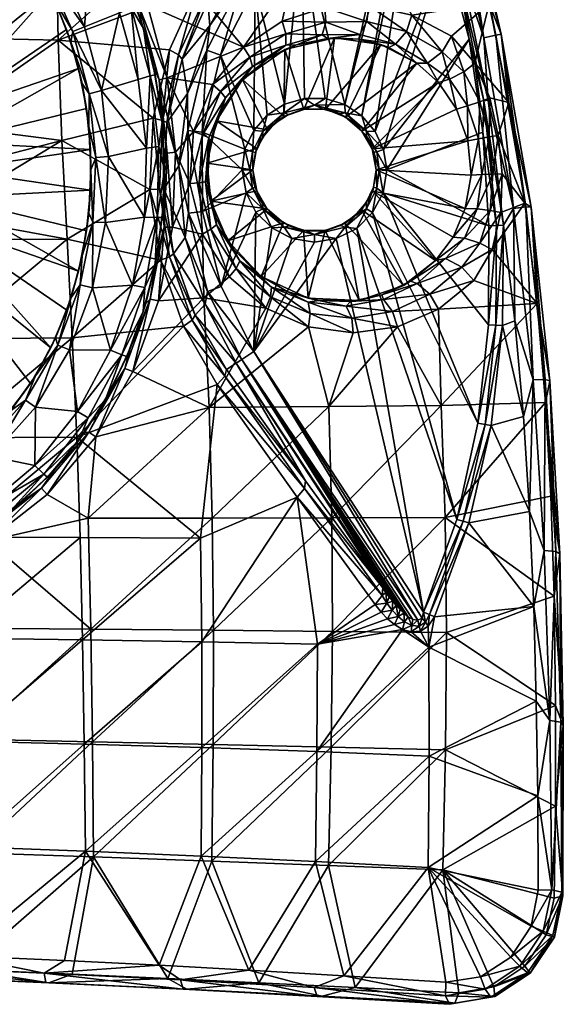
# Model space of a CAD drawing. Header units: inches. Extents: x -183 to 209, y -237 to 256.
# Tile 3 of 5: x 54 to 209, y -237 to 43. Entities that reach past the tile are written whole.
import ezdxf

# ---------------------------------------------------------------- set-up
doc = ezdxf.new("R2010")
doc.units = ezdxf.units.IN
doc.header["$MEASUREMENT"] = 0
doc.layers.add('Layer 1', color=7, linetype='Continuous')

# ---------------------------------------------------------------- blocks, each defined once
blk = doc.blocks.new('Kong 50-R')
at = {"color": 9, "true_color": 0xc0c0c0}
mesh = blk.add_polyface(dxfattribs=at)
corners = [(181.3, 74.47, 101.02), (174.53, 100.52, 102.62), (155.34, 82.53, 83.1), (160.58, 53.49, 79.42), (149.55, 111.71, 88.19), (165.44, 92.33, 108), (166.88, 88.15, 108), (151.43, 15.36, 108), (164.78, 112.08, 111.51), (169.15, 93.63, 109.47), (167.62, 97.82, 109.44), (165.6, 101.06, 108.78), (162.82, 102.8, 107.16), (170.64, 89.42, 109.5), (175.27, 85.58, 110.43), (186.07, 37.48, 108.83), (180.11, 54.93, 108.58), (178.57, 86.53, 108.83), (166.14, 134.38, 112.6), (179.79, 87.06, 105.21), (166.92, 135.01, 108.88), (167.01, 127.6, 104.88), (190.93, 38.55, 103.81), (189.48, 38.25, 107.38), (168.89, 88.83, 108.39), (167.42, 93.02, 108.38), (165.91, 97.2, 108.37), (163.96, 96.49, 108), (163.37, 98.34, 107.74), (162.48, 100.95, 106.79), (164.66, 99.69, 108.03), (161.93, 99.05, 107.05), (158.53, 98.16, 105.39), (159.97, 100.86, 105.07), (160.16, 98.85, 106.18), (159.8, 103.31, 105.05), (178.9, 54.58, 108.15), (175.1, 62.85, 108)]
mesh.append_faces([[corners[k] for k in face] for face in [(0, 1, 2), (2, 3, 0), (4, 2, 1), (5, 6, 7), (8, 9, 10), (11, 12, 8), (9, 8, 13), (11, 8, 10), (14, 15, 16), (15, 14, 17), (13, 8, 14), (18, 17, 14), (14, 16, 13), (19, 17, 20), (19, 21, 1), (0, 22, 19), (17, 19, 23), (19, 1, 0), (9, 24, 25), (26, 5, 27), (10, 9, 25), (24, 6, 25), (6, 5, 25), (13, 24, 9), (25, 26, 10), (26, 25, 5), (27, 28, 26), (29, 11, 30), (29, 30, 31), (32, 33, 34), (34, 33, 29), (29, 31, 34), (10, 26, 30), (28, 31, 30), (33, 35, 12), (12, 29, 33), (29, 12, 11), (30, 11, 10), (28, 30, 26), (24, 36, 37), (36, 24, 16), (6, 24, 37), (24, 13, 16)]], dxfattribs={"color": 9})
mesh = blk.add_polyface(dxfattribs=at)
corners = [(131.52, 54.69, 61.37), (155.34, 82.53, 83.1), (127.72, 84.67, 67.09), (123.68, 114.87, 74.73), (149.55, 111.71, 88.19), (160.58, 53.49, 79.42), (134.44, 68.07, 108), (163.96, 96.49, 108), (146.56, 18.55, 108), (165.44, 92.33, 108), (143.26, 114.88, 97.54), (139.89, 89.76, 87.45), (122.23, 90.04, 77.52), (127.7, 79.44, 77.28), (151.8, 99.69, 98.25), (154.22, 101.45, 100.47), (140.98, 83.96, 91.87), (152.65, 93.9, 102.52), (130.3, 72.37, 102.52), (129.04, 73.67, 81.86), (141.41, 86.49, 88.93), (129.34, 76.16, 78.79), (153.17, 96.44, 99.71), (157.04, 97.3, 104.66), (155.5, 96.25, 103.91), (157.52, 99.88, 103.24), (158.53, 98.16, 105.39), (159.97, 100.86, 105.07), (156.89, 102.65, 102.74), (155.26, 98.35, 101.45), (154.04, 95.1, 103.2), (159.8, 103.31, 105.05), (131.63, 70.99, 106.42), (160.16, 98.85, 106.18), (161.93, 99.05, 107.05), (163.37, 98.34, 107.74)]
mesh.append_faces([[corners[k] for k in face] for face in [(0, 1, 2), (3, 2, 4), (1, 4, 2), (1, 0, 5), (6, 7, 8), (9, 8, 7), (10, 11, 12), (12, 11, 13), (11, 10, 14), (15, 14, 10), (16, 17, 18), (19, 16, 18), (13, 20, 21), (21, 20, 16), (19, 21, 16), (16, 20, 17), (11, 20, 13), (14, 22, 11), (20, 22, 17), (22, 20, 11), (23, 24, 25), (26, 25, 27), (15, 22, 14), (15, 28, 29), (22, 30, 17), (22, 15, 29), (25, 29, 28), (29, 25, 24), (30, 29, 24), (29, 30, 22), (25, 28, 31), (23, 25, 26), (31, 27, 25), (26, 32, 23), (18, 23, 32), (32, 26, 33), (23, 18, 24), (32, 33, 34), (30, 18, 17), (30, 24, 18), (35, 32, 34), (35, 6, 32), (7, 6, 35)]], dxfattribs={"color": 9})
mesh = blk.add_polyface(dxfattribs=at)
corners = [(193.16, 19.11, 100.52), (183.49, 30.29, 93.31), (187.75, 20.43, 95.63), (160.58, 53.49, 79.42), (187.57, 47.25, 100.26), (181.3, 74.47, 101.02), (176.85, 37.92, 88.93), (165.62, 43.89, 81.14), (153.45, 46.64, 73), (151.43, 15.36, 108), (146.56, 18.55, 108), (165.44, 92.33, 108), (166.88, 88.15, 108), (155.22, 10.92, 108), (175.1, 62.85, 108), (157.6, 5.77, 108), (181.84, 37.13, 108), (189.48, 38.25, 107.38), (186.07, 37.48, 108.83), (178.57, 86.53, 108.83), (187.3, 19.77, 108.58), (180.11, 54.93, 108.58), (179.79, 87.06, 105.21), (190.93, 38.55, 103.81), (150.57, 37.09, 81.34), (156.81, 35.59, 95), (159.1, 34.74, 88.29), (167.06, 30.33, 95), (146.81, 15, 95), (178.9, 54.58, 108.15), (186.05, 19.62, 108.15), (160.93, 35.67, 83.53), (170.02, 30.27, 90.72), (164.05, 39.28, 80.92), (174.21, 33.51, 88.13), (152.86, 42.14, 73.28), (150.81, 38.43, 75.9), (176.33, 25.73, 92.33), (180.38, 27.87, 91.67), (173.21, 24.79, 95), (181.37, 18.19, 93.67), (184.9, 19.31, 93.9)]
mesh.append_faces([[corners[k] for k in face] for face in [(0, 1, 2), (3, 4, 5), (4, 1, 0), (6, 1, 4), (7, 3, 8), (7, 4, 3), (7, 6, 4), (9, 10, 11), (9, 12, 13), (13, 14, 15), (15, 14, 16), (13, 12, 14), (17, 18, 19), (18, 20, 21), (17, 22, 23), (5, 4, 23), (23, 4, 0), (24, 25, 26), (26, 25, 27), (27, 25, 28), (16, 29, 30), (29, 21, 20), (14, 29, 16), (20, 30, 29), (31, 24, 26), (26, 27, 31), (31, 32, 33), (7, 34, 6), (31, 35, 36), (33, 7, 8), (27, 32, 31), (33, 34, 7), (34, 33, 32), (35, 33, 8), (33, 35, 31), (37, 34, 32), (6, 38, 1), (32, 27, 39), (39, 37, 32), (40, 38, 37), (1, 38, 41), (41, 2, 1), (34, 38, 6), (38, 34, 37)]], dxfattribs={"color": 9})
mesh = blk.add_polyface(dxfattribs=at)
corners = [(74.1, 21.62, 1.46), (68.87, 36.36, 5), (72.04, 24.5, 5), (77.53, 22.52), (69.43, 39.32, 1.46), (64.41, 47.82, 5), (61.96, 55.93, 1.46), (64.98, 57.76), (72.74, 40.58), (58.66, 58.66, 5), (73.93, 12.35, 5), (33.54, 0, 1.46), (34.18, 7.84, 5), (32.72, 7.36, 1.46), (35, 0, 5), (35, 0, 25), (34.18, 7.84, 25), (31.58, 15.28, 25), (66.33, 8.37, 39.45), (30.97, 12.85, 32.87), (65.23, 36.78, 42.44), (31.5, 37.6, 36), (32.53, 67.4, 42.6), (64.7, 65.69, 48.45), (33.64, -0.03, 32.56), (74.48, 62.49), (74.56, 0.02, 5), (74.42, 5.83, 25), (74.41, -5.78, 25), (73.28, 17.41, 25), (71.01, 28.79, 25), (67.61, 39.88, 25), (63.07, 50.59, 25), (57.35, 60.67, 25), (50.41, 70, 25), (27.4, 21.9, 25), (42.23, 78.31, 25), (21.84, 27.42, 25)]
mesh.append_faces([[corners[k] for k in face] for face in [(0, 1, 2), (0, 3, 4), (1, 0, 4), (4, 5, 1), (4, 6, 5), (7, 6, 8), (6, 9, 5), (4, 8, 6), (8, 4, 3), (0, 2, 10), (11, 12, 13), (11, 14, 12), (12, 15, 16), (17, 12, 16), (12, 14, 15), (18, 19, 20), (19, 21, 20), (21, 22, 23), (23, 20, 21), (18, 24, 19), (7, 8, 25), (26, 27, 28), (27, 10, 29), (10, 27, 26), (30, 29, 2), (10, 2, 29), (1, 31, 30), (30, 2, 1), (31, 5, 32), (5, 31, 1), (33, 32, 9), (5, 9, 32), (33, 34, 35), (16, 29, 30), (27, 16, 15), (31, 17, 30), (32, 33, 35), (34, 36, 37), (16, 27, 29), (16, 30, 17), (17, 32, 35), (17, 31, 32), (35, 34, 37)]], dxfattribs={"color": 9})
mesh = blk.add_polyface(dxfattribs=at)
corners = [(135.15, 20.29, 108), (141.01, 20.24, 108), (138, 18.38, 107.12), (128.78, 42.19, 57.36), (131.52, 54.69, 61.37), (117.87, 34.88, 50.61), (140.91, 46.11, 64.95), (153.45, 46.64, 73), (160.58, 53.49, 79.42), (124.6, 15.54, 108), (121.17, 52.13, 108), (129.51, 18.63, 108), (134.44, 68.07, 108), (146.56, 18.55, 108), (120.74, 11.19, 108), (117.61, 25.61, 95), (129.57, 34.18, 95), (124.54, 31.41, 61.29), (132.86, 35.47, 67.56), (143.67, 37.48, 95), (150.57, 37.09, 81.34), (141.69, 37.34, 74.33), (156.81, 35.59, 95), (141.09, 17.2, 95), (135.01, 17.18, 95), (146.81, 15, 95), (129.33, 15.16, 95), (117.79, 54.36, 106.42), (131.63, 70.99, 106.42), (150.81, 38.43, 75.9), (140.21, 38.38, 68.26), (129.9, 38.6, 58.38), (129.82, 35.38, 61.03), (152.86, 42.14, 73.28), (141.23, 41.95, 65.63), (120.38, 29.39, 54.56), (119.64, 32.02, 51.9), (160.93, 35.67, 83.53)]
mesh.append_faces([[corners[k] for k in face] for face in [(0, 1, 2), (3, 4, 5), (3, 6, 4), (7, 8, 6), (8, 4, 6), (9, 10, 11), (12, 13, 1), (0, 12, 1), (12, 11, 10), (11, 12, 0), (14, 10, 9), (15, 16, 17), (18, 16, 19), (16, 18, 17), (19, 20, 21), (18, 19, 21), (22, 20, 19), (23, 22, 19), (24, 19, 16), (22, 23, 25), (19, 24, 23), (15, 26, 16), (16, 26, 24), (10, 27, 28), (29, 21, 20), (30, 31, 32), (29, 33, 34), (34, 31, 30), (7, 6, 33), (35, 32, 36), (29, 34, 30), (37, 29, 20), (18, 21, 30), (29, 30, 21), (17, 18, 32), (34, 6, 3), (6, 34, 33), (30, 32, 18), (31, 3, 5), (3, 31, 34), (32, 35, 17), (36, 31, 5), (31, 36, 32)]], dxfattribs={"color": 9})
mesh = blk.add_polyface(dxfattribs=at)
corners = [(96.18, 26.14, 40.13), (88.48, 45.82, 39.57), (93.95, 25.53, 38.28), (90.59, 46.71, 41.42), (88.79, 42.24, 36.53), (79.86, 64.87, 40.93), (83.93, 54.9, 37.43), (92.34, 29.16, 35.7), (94.54, 15.75, 34.95), (73.93, 12.35, 5), (75.98, 3.48, 1.46), (74.1, 21.62, 1.46), (74.56, 0.02, 5), (77.53, 22.52), (79.51, 3.78), (92.79, 26.99, 5), (89.48, 40.09, 5), (91.35, 26.66, 1.46), (85.96, 45.96, 1.46), (84.8, 52.91, 5), (77.48, 64.36, 1.46), (94.77, 13.58, 5), (93.81, 6.61, 1.46), (87.94, 25.67), (90.29, 6.2), (82.69, 44.61), (74.48, 62.49), (100.22, 56.03, 46.98), (81.87, 65.96, 42.77), (92.23, 14.72, 48.14), (66.33, 8.37, 39.45), (65.23, 36.78, 42.44), (91.32, -5.61, 46.8), (96.89, 34.1, 52.37), (104.78, 51.63, 58.95), (95.94, 64.06, 58.2), (64.7, 65.69, 48.45), (72.74, 40.58), (78.75, 65.12, 5), (94.02, -5.45, 48.78)]
mesh.append_faces([[corners[k] for k in face] for face in [(0, 1, 2), (0, 3, 1), (2, 1, 4), (3, 5, 1), (4, 1, 6), (1, 5, 6), (7, 2, 4), (8, 2, 7), (9, 10, 11), (10, 9, 12), (13, 11, 14), (10, 14, 11), (15, 16, 17), (16, 18, 17), (19, 18, 16), (20, 18, 19), (15, 17, 21), (21, 17, 22), (23, 24, 17), (22, 17, 24), (18, 25, 23), (17, 18, 23), (26, 25, 20), (18, 20, 25), (3, 27, 28), (29, 30, 31), (32, 30, 29), (33, 29, 31), (31, 34, 33), (31, 35, 34), (31, 36, 35), (26, 37, 25), (24, 13, 14), (13, 23, 25), (13, 25, 37), (13, 24, 23), (7, 15, 8), (4, 19, 16), (4, 16, 7), (7, 16, 15), (38, 19, 6), (6, 19, 4), (29, 39, 32)]], dxfattribs={"color": 9})
mesh = blk.add_polyface(dxfattribs=at)
corners = [(96.18, 26.14, 40.13), (93.95, 25.53, 38.28), (98.55, 5.08, 39.14), (109.09, 24.22, 45.11), (103.69, 10.87, 41.53), (117.87, 34.88, 50.61), (100.22, 56.03, 46.98), (90.59, 46.71, 41.42), (131.52, 54.69, 61.37), (120.74, 11.19, 108), (111.3, 32.6, 108), (121.17, 52.13, 108), (94.54, 15.75, 34.95), (92.79, 26.99, 5), (94.77, 13.58, 5), (107.74, 47.71, 63.83), (108.32, 40.98, 102.52), (100.41, 31.42, 57.37), (117.47, 61.85, 72.1), (117.98, 58.08, 102.52), (101.92, 21.66, 102.52), (96.07, 13.45, 53.22), (117.25, 25.23, 55.81), (111.63, 17.03, 51.48), (117.61, 25.61, 95), (110.18, 13.92, 95), (124.54, 31.41, 61.29), (99.45, 32.67, 54.26), (94.91, 14.06, 50.1), (107.12, 49.49, 60.73), (117.26, 64.04, 69.01), (96.89, 34.1, 52.37), (92.23, 14.72, 48.14), (104.78, 51.63, 58.95), (115.24, 66.8, 67.37), (117.79, 54.36, 106.42), (102.08, 11.16, 106.42), (107.49, 34, 106.42), (106.11, 10.7, 108), (111.36, 22.29, 46.63), (119.64, 32.02, 51.9), (120.38, 29.39, 54.56), (112.72, 20.46, 49.3)]
mesh.append_faces([[corners[k] for k in face] for face in [(0, 1, 2), (3, 0, 4), (5, 6, 7), (0, 5, 7), (5, 0, 3), (8, 6, 5), (9, 10, 11), (12, 13, 14), (15, 16, 17), (15, 18, 19), (15, 19, 16), (20, 21, 17), (20, 17, 16), (22, 23, 24), (25, 24, 23), (26, 22, 24), (27, 17, 21), (21, 28, 27), (17, 29, 15), (29, 17, 27), (29, 30, 15), (31, 28, 32), (31, 27, 28), (33, 27, 31), (33, 29, 27), (34, 29, 33), (30, 18, 15), (35, 16, 19), (36, 20, 37), (16, 37, 20), (16, 35, 37), (10, 38, 37), (36, 37, 38), (11, 10, 35), (37, 35, 10), (4, 39, 3), (5, 3, 40), (41, 39, 42), (22, 26, 41), (23, 22, 42), (41, 42, 22), (39, 40, 3), (40, 39, 41)]], dxfattribs={"color": 9})
mesh = blk.add_polyface(dxfattribs=at)
corners = [(156.38, 0, 107.12), (155.64, 5.15, 107.12), (158.5, 0, 108), (155.22, 10.92, 108), (157.6, 5.77, 108), (152.7, 11.03, 107.12), (155.5, 0, 105), (154.84, 5.04, 105), (155.5, 0, 95), (154.37, 5.96, 95), (190.14, 9.8, 96.47), (197.69, -9.47, 102.06), (193.16, 19.11, 100.52), (187.75, 20.43, 95.63), (181.84, 37.13, 108), (185.7, 10.74, 108), (187.3, 19.77, 108.58), (186.07, 37.48, 108.83), (194.48, -10.98, 110.72), (189.48, 38.25, 107.38), (197.94, -10.5, 109.25), (199.43, -10.58, 105.68), (190.93, 38.55, 103.81), (173.21, 24.79, 95), (151.41, 11.04, 95), (181.53, 8.29, 95), (178.32, 17.28, 95), (167.06, 30.33, 95), (182.45, -1.52, 95), (146.81, 15, 95), (186.05, 19.62, 108.15), (189.67, -15.81, 108.44), (191.59, -15.73, 109.69), (184.9, 19.31, 93.9), (181.37, 18.19, 93.67), (184.49, 8.84, 94.32), (187.59, 9.34, 94.85), (185.45, -1.3, 94.29), (188.6, -1.18, 94.8), (191.2, -1.13, 96.41), (176.33, 25.73, 92.33), (180.38, 27.87, 91.67)]
mesh.append_faces([[corners[k] for k in face] for face in [(0, 1, 2), (3, 4, 5), (1, 4, 2), (0, 6, 7), (1, 5, 4), (1, 0, 7), (7, 8, 9), (7, 6, 8), (10, 11, 12), (13, 10, 12), (2, 14, 15), (4, 14, 2), (16, 17, 18), (19, 18, 17), (20, 18, 19), (21, 20, 22), (21, 22, 12), (19, 22, 20), (9, 23, 24), (9, 25, 26), (23, 27, 24), (9, 8, 25), (23, 9, 26), (8, 28, 25), (27, 29, 24), (15, 30, 31), (16, 32, 30), (30, 15, 14), (33, 34, 35), (33, 35, 36), (37, 38, 36), (36, 35, 37), (25, 28, 35), (38, 39, 10), (37, 35, 28), (26, 25, 34), (36, 38, 10), (36, 10, 13), (35, 34, 25), (40, 23, 26), (33, 36, 13), (34, 40, 26), (33, 41, 34)]], dxfattribs={"color": 9})
mesh = blk.add_polyface(dxfattribs=at)
corners = [(121.29, 4.94, 105), (120.5, 0, 105), (120.36, 5.15, 107.12), (119.62, 0, 107.12), (118.27, 5.85, 108), (117.5, 0, 108), (120.74, 11.19, 108), (96.23, 4.76, 37.29), (98.55, 5.08, 39.14), (93.95, 25.53, 38.28), (95.42, 2.25, 34.37), (94.54, 15.75, 34.95), (93.81, 6.61, 1.46), (95.44, -0.04, 5), (94.77, 13.58, 5), (120.5, 0, 95), (121.49, 6.08, 95), (102.64, -3.9, 40.44), (103.69, 10.87, 41.53), (96.18, 26.14, 40.13), (106.11, 10.7, 108), (111.3, 32.6, 108), (99.53, 1.2, 102.52), (96.07, 13.45, 53.22), (101.92, 21.66, 102.52), (95.23, -5.35, 51.91), (107.66, -3.19, 47.88), (107.55, 1.94, 95), (108.26, 7.31, 48.72), (111.63, 17.03, 51.48), (110.18, 13.92, 95), (124.63, 11.34, 95), (117.61, 25.61, 95), (94.02, -5.45, 48.78), (92.23, 14.72, 48.14), (94.91, 14.06, 50.1), (102.08, 11.16, 106.42), (106.24, -11.8, 108), (107.05, -3.42, 44.82), (107.98, 9.14, 45.86), (105.24, -3.64, 42.14), (112.72, 20.46, 49.3), (106.25, 9.99, 43.18), (111.36, 22.29, 46.63)]
mesh.append_faces([[corners[k] for k in face] for face in [(0, 1, 2), (2, 1, 3), (2, 3, 4), (3, 5, 4), (2, 4, 6), (7, 8, 9), (10, 7, 11), (7, 9, 11), (12, 13, 14), (1, 0, 15), (16, 15, 0), (8, 17, 18), (8, 18, 19), (20, 21, 4), (21, 6, 4), (4, 5, 20), (13, 10, 14), (10, 11, 14), (22, 23, 24), (25, 23, 22), (26, 27, 28), (29, 28, 30), (28, 27, 30), (30, 16, 31), (15, 16, 27), (30, 31, 32), (27, 16, 30), (33, 34, 35), (25, 33, 35), (25, 35, 23), (24, 36, 22), (20, 37, 36), (38, 39, 40), (41, 42, 39), (18, 17, 42), (28, 29, 39), (41, 39, 29), (26, 28, 38), (42, 43, 18), (43, 42, 41), (39, 38, 28), (40, 42, 17), (42, 40, 39)]], dxfattribs={"color": 9})
mesh = blk.add_polyface(dxfattribs=at)
corners = [(146.65, 16.22, 107.12), (138, 18.38, 107.12), (146.56, 18.55, 108), (140.41, 17.27, 105), (152.7, 11.03, 107.12), (151.43, 15.36, 108), (155.22, 10.92, 108), (149.45, 13.26, 105), (141.01, 20.24, 108), (145.19, 15.9, 105), (129.35, 16.22, 107.12), (135.15, 20.29, 108), (124.6, 15.54, 108), (129.51, 18.63, 108), (130.64, 15.77, 105), (126.54, 13.06, 105), (123.3, 11.03, 107.12), (120.74, 11.19, 108), (120.36, 5.15, 107.12), (123.31, 9.3, 105), (121.29, 4.94, 105), (135.44, 17.29, 105), (152.72, 9.56, 105), (155.64, 5.15, 107.12), (154.84, 5.04, 105), (135.01, 17.18, 95), (129.33, 15.16, 95), (124.63, 11.34, 95), (121.49, 6.08, 95), (141.09, 17.2, 95), (146.81, 15, 95), (151.41, 11.04, 95), (154.37, 5.96, 95), (117.61, 25.61, 95)]
mesh.append_faces([[corners[k] for k in face] for face in [(0, 1, 2), (0, 3, 1), (4, 0, 5), (6, 4, 5), (0, 4, 7), (8, 2, 1), (3, 0, 9), (10, 11, 1), (10, 12, 13), (11, 10, 13), (14, 15, 10), (10, 16, 12), (17, 12, 16), (18, 17, 16), (19, 20, 16), (18, 16, 20), (19, 16, 15), (16, 10, 15), (1, 21, 14), (10, 1, 14), (21, 1, 3), (9, 0, 7), (0, 2, 5), (4, 22, 7), (23, 24, 22), (4, 23, 22), (21, 25, 14), (15, 14, 26), (25, 26, 14), (27, 19, 15), (15, 26, 27), (19, 28, 20), (28, 19, 27), (21, 29, 25), (3, 9, 29), (3, 29, 21), (30, 9, 7), (9, 30, 29), (22, 31, 7), (30, 7, 31), (22, 24, 32), (32, 31, 22), (33, 27, 26)]], dxfattribs={"color": 9})
mesh = blk.add_polyface(dxfattribs=at)
corners = [(154.51, -6.08, 95), (155.5, 0, 95), (154.71, -4.94, 105), (155.5, 0, 105), (197.69, -9.47, 102.06), (190.86, -12.07, 95.46), (188.43, -22.57, 93.08), (191.2, -1.13, 96.41), (190.14, 9.8, 96.47), (201.13, -37.89, 104.82), (187.43, -15.91, 108), (158.5, 0, 108), (185.7, 10.74, 108), (187.31, -43.99, 108), (157.43, -6.47, 108), (191.59, -15.73, 109.69), (187.3, 19.77, 108.58), (194.48, -10.98, 110.72), (194.8, -42.87, 112.78), (199.43, -10.58, 105.68), (193.16, 19.11, 100.52), (180.77, -10.96, 95), (182.45, -1.52, 95), (177.35, -19.07, 95), (151.37, -11.34, 95), (172.31, -25.7, 95), (163.22, -32.77, 95), (155.64, -5.15, 107.12), (154.47, -12.12, 108), (156.38, 0, 107.12), (189.67, -15.81, 108.44), (186.05, 19.62, 108.15), (189.46, -44.11, 108.4), (184.9, -20.76, 91.52), (187.81, -11.49, 93.77), (180.55, -19.4, 92.27), (188.6, -1.18, 94.8), (185.45, -1.3, 94.29), (184.12, -11.06, 93.6), (175.13, -25.16, 90.68), (179.77, -27.58, 88.04)]
mesh.append_faces([[corners[k] for k in face] for face in [(0, 1, 2), (1, 3, 2), (4, 5, 6), (7, 5, 4), (8, 7, 4), (6, 9, 4), (10, 11, 12), (10, 13, 14), (11, 10, 14), (15, 16, 17), (18, 15, 17), (19, 20, 4), (9, 19, 4), (1, 21, 22), (21, 0, 23), (24, 25, 0), (23, 0, 25), (25, 24, 26), (1, 0, 21), (27, 2, 3), (28, 27, 14), (14, 29, 11), (27, 29, 14), (29, 27, 3), (30, 10, 12), (30, 31, 15), (15, 32, 30), (33, 34, 35), (35, 23, 25), (36, 37, 38), (36, 38, 34), (38, 21, 23), (39, 33, 35), (6, 33, 40), (5, 33, 6), (39, 35, 25), (38, 35, 34), (40, 33, 39), (35, 38, 23), (22, 21, 37), (34, 33, 5), (34, 5, 7), (38, 37, 21), (36, 34, 7)]], dxfattribs={"color": 9})
mesh = blk.add_polyface(dxfattribs=at)
corners = [(95.38, -16.23, 36.81), (96.23, 4.76, 37.29), (95.42, 2.25, 34.37), (97.74, -16.27, 38.65), (98.55, 5.08, 39.14), (94.97, -11.3, 34.03), (93.81, 6.61, 1.46), (93.31, -13.47, 1.46), (95.44, -0.04, 5), (94.77, -13.55, 5), (121.16, -5.04, 105), (120.5, 0, 105), (120.5, 0, 95), (102.64, -3.9, 40.44), (106.23, -18.22, 42.06), (117.5, 0, 108), (106.24, -11.8, 108), (106.11, 10.7, 108), (121.36, -11.96, 108), (111.47, -33.05, 108), (118.57, -6.47, 108), (93.2, -24.78, 33.92), (97.99, -23.85, 53.6), (95.23, -5.35, 51.91), (101.34, -19.14, 102.52), (99.53, 1.2, 102.52), (108.56, -8.87, 95), (110.01, -13.5, 49.13), (113.38, -20.15, 95), (107.66, -3.19, 47.88), (107.55, 1.94, 95), (124.59, -11.04, 95), (121.63, -5.96, 95), (123.3, -11.03, 107.12), (120.36, -5.15, 107.12), (119.62, 0, 107.12), (94.02, -5.45, 48.78), (91.32, -5.61, 46.8), (96.89, -24.63, 50.47), (102.22, -12.31, 106.42), (102.08, 11.16, 106.42), (110.18, -15.59, 46.37), (115.02, -22.54, 52.27), (107.05, -3.42, 44.82), (105.24, -3.64, 42.14), (108.62, -16.84, 43.69)]
mesh.append_faces([[corners[k] for k in face] for face in [(0, 1, 2), (3, 4, 1), (0, 3, 1), (5, 0, 2), (6, 7, 8), (9, 8, 7), (10, 11, 12), (13, 4, 3), (14, 13, 3), (15, 16, 17), (18, 19, 20), (20, 16, 15), (20, 19, 16), (5, 8, 9), (8, 5, 2), (21, 5, 9), (22, 23, 24), (24, 23, 25), (26, 27, 28), (27, 26, 29), (30, 29, 26), (28, 31, 26), (26, 12, 30), (26, 31, 32), (26, 32, 12), (33, 18, 20), (15, 34, 20), (35, 34, 15), (10, 35, 11), (33, 20, 34), (34, 35, 10), (23, 22, 36), (37, 36, 38), (39, 25, 40), (39, 24, 25), (39, 40, 16), (41, 42, 27), (43, 44, 45), (13, 14, 44), (41, 43, 45), (27, 29, 41), (29, 43, 41), (14, 45, 44)]], dxfattribs={"color": 9})
mesh = blk.add_polyface(dxfattribs=at)
corners = [(71.55, -32.63, 1.46), (72.08, -24.38, 5), (68.94, -36.24, 5), (65.17, -49.7, 1.46), (68.44, -51.07), (75.13, -14.82, 1.46), (64.52, -47.62, 5), (58.81, -58.45, 5), (55.96, -65.32, 1.46), (73.94, -12.26, 5), (74.99, -33.45), (58.87, -67.33), (31.15, -12.92, 32.25), (67.78, -19.62, 39.7), (32.51, -19.81, 32.71), (33.64, -0.03, 32.56), (66.33, 8.37, 39.45), (33.82, -47.92, 35.9), (69.24, -47.63, 42.99), (35.21, -76.01, 41.76), (70.79, -68.55), (80.08, -51.2), (74.41, -5.78, 25), (74.56, 0.02, 5), (73.3, -17.34, 25), (71.08, -28.75, 25), (67.7, -39.85, 25), (63.15, -50.54, 25), (57.4, -60.66, 25), (35, 0, 25), (35, 0, 5), (34.07, -7.79, 25), (34.18, -7.84, 5), (74.42, 5.83, 25), (27.33, -21.7, 25), (50.44, -69.94, 25), (31.5, -15.05, 25), (21.83, -27.22, 25), (42.3, -78.2, 25), (32.72, -7.36, 1.46), (33.54, 0, 1.46)]
mesh.append_faces([[corners[k] for k in face] for face in [(0, 1, 2), (0, 3, 4), (5, 1, 0), (2, 6, 3), (2, 3, 0), (7, 8, 3), (5, 9, 1), (0, 10, 5), (10, 0, 4), (4, 3, 11), (3, 6, 7), (12, 13, 14), (12, 15, 16), (12, 16, 13), (17, 18, 19), (18, 17, 13), (14, 13, 17), (4, 20, 21), (22, 9, 23), (24, 1, 9), (9, 22, 24), (1, 25, 2), (25, 1, 24), (6, 2, 26), (25, 26, 2), (27, 7, 6), (6, 26, 27), (28, 7, 27), (29, 30, 31), (32, 31, 30), (29, 22, 33), (24, 31, 25), (28, 34, 35), (36, 34, 27), (25, 36, 26), (22, 31, 24), (37, 38, 35), (34, 28, 27), (36, 27, 26), (36, 25, 31), (31, 22, 29), (32, 30, 39), (40, 39, 30)]], dxfattribs={"color": 9})
mesh = blk.add_polyface(dxfattribs=at)
corners = [(86.44, -57.25, 39.1), (93.72, -37.15, 38.68), (91.39, -36.7, 36.85), (95.38, -16.23, 36.81), (84.22, -56.39, 37.27), (85.68, -50.71, 34.26), (90.11, -37.94, 34.01), (93.2, -24.78, 33.92), (79.9, -62.99, 34.63), (74.56, 0.02, 5), (73.94, -12.26, 5), (75.13, -14.82, 1.46), (75.98, 3.48, 1.46), (78.67, -14.96), (79.51, 3.78), (74.99, -33.45), (92.77, -26.97, 5), (93.31, -13.47, 1.46), (89.83, -33.38, 1.46), (83.37, -52.48, 1.46), (89.43, -40.22, 5), (94.77, -13.55, 5), (84.74, -52.98, 5), (78.66, -65.2, 5), (80.08, -51.2), (70.79, -68.55), (86.35, -32.72), (89.76, -13.4), (93.81, 6.61, 1.46), (90.29, 6.2), (91.32, -5.61, 46.8), (67.78, -19.62, 39.7), (66.33, 8.37, 39.45), (94.27, -25.6, 48.52), (69.24, -47.63, 42.99), (100.82, -44.34, 52.98), (70.52, -75.82, 48.92), (68.44, -51.07)]
mesh.append_faces([[corners[k] for k in face] for face in [(0, 1, 2), (3, 2, 1), (4, 0, 2), (2, 5, 4), (6, 2, 7), (2, 3, 7), (6, 5, 2), (8, 4, 5), (9, 10, 11), (11, 12, 9), (11, 13, 12), (14, 12, 13), (13, 11, 15), (16, 17, 18), (18, 19, 20), (17, 16, 21), (22, 20, 19), (20, 16, 18), (19, 23, 22), (24, 25, 19), (18, 26, 24), (19, 18, 24), (27, 26, 17), (18, 17, 26), (28, 29, 27), (17, 28, 27), (30, 31, 32), (31, 33, 34), (34, 35, 36), (35, 34, 33), (31, 30, 33), (15, 37, 24), (13, 27, 14), (15, 26, 13), (14, 27, 29), (13, 26, 27), (15, 24, 26), (5, 6, 20), (16, 7, 21), (22, 8, 5), (22, 5, 20), (6, 7, 16), (20, 6, 16)]], dxfattribs={"color": 9})
mesh = blk.add_polyface(dxfattribs=at)
corners = [(126.55, -13.26, 105), (124.59, -11.04, 95), (129.19, -15, 95), (121.63, -5.96, 95), (121.16, -5.04, 105), (120.5, 0, 95), (146.67, -15.16, 95), (145.36, -15.77, 105), (140.99, -17.18, 95), (135.59, -17.27, 105), (134.91, -17.2, 95), (140.56, -17.29, 105), (154.51, -6.08, 95), (152.69, -9.3, 105), (151.37, -11.34, 95), (149.46, -13.06, 105), (154.71, -4.94, 105), (130.81, -15.9, 105), (123.28, -9.56, 105), (113.38, -20.15, 95), (146.65, -16.22, 107.12), (129.35, -16.22, 107.12), (152.7, -11.03, 107.12), (155.64, -5.15, 107.12), (154.47, -12.12, 108), (131.53, -19.43, 108), (138, -18.38, 107.12), (144.14, -19.51, 108), (125.88, -16.47, 108), (123.3, -11.03, 107.12), (121.36, -11.96, 108), (149.96, -16.64, 108), (138, -20.5, 108), (120.36, -5.15, 107.12)]
mesh.append_faces([[corners[k] for k in face] for face in [(0, 1, 2), (3, 4, 5), (6, 7, 8), (9, 10, 11), (12, 13, 14), (15, 14, 13), (16, 13, 12), (7, 6, 15), (14, 15, 6), (10, 8, 11), (8, 7, 11), (2, 10, 17), (10, 9, 17), (18, 1, 0), (0, 2, 17), (3, 18, 4), (18, 3, 1), (19, 2, 1), (20, 7, 15), (9, 21, 17), (22, 23, 24), (25, 21, 26), (20, 27, 26), (28, 29, 21), (30, 29, 28), (29, 18, 0), (25, 28, 21), (20, 22, 31), (20, 31, 27), (7, 20, 26), (22, 16, 23), (13, 16, 22), (13, 22, 15), (22, 24, 31), (22, 20, 15), (26, 11, 7), (11, 26, 9), (26, 32, 25), (26, 21, 9), (17, 21, 0), (21, 29, 0), (33, 4, 18), (29, 33, 18)]], dxfattribs={"color": 9})
mesh = blk.add_polyface(dxfattribs=at)
corners = [(97.74, -16.27, 38.65), (95.38, -16.23, 36.81), (93.72, -37.15, 38.68), (93.2, -24.78, 33.92), (94.97, -11.3, 34.03), (106.23, -18.22, 42.06), (108.09, -67.41, 48.9), (106.64, -36.34, 43.52), (86.44, -57.25, 39.1), (124.19, -39.25, 51.66), (113.8, -30.34, 46.01), (121.36, -11.96, 108), (120.81, -51.57, 108), (111.47, -33.05, 108), (107.02, -38.14, 102.52), (115.8, -54.83, 102.52), (104.11, -41.23, 57.99), (97.99, -23.85, 53.6), (101.34, -19.14, 102.52), (113.01, -56.65, 64.5), (110.01, -13.5, 49.13), (115.02, -22.54, 52.27), (113.38, -20.15, 95), (122.85, -30.26, 95), (122.02, -29.63, 56.85), (96.89, -24.63, 50.47), (94.02, -5.45, 48.78), (103.27, -42.61, 54.84), (100.82, -44.34, 52.98), (94.27, -25.6, 48.52), (112.54, -58.52, 61.35), (110.35, -60.92, 59.6), (91.32, -5.61, 46.8), (107.67, -34.47, 106.42), (102.22, -12.31, 106.42), (117.41, -53.78, 106.42), (106.24, -11.8, 108), (115.75, -27.96, 47.48), (110.18, -15.59, 46.37), (108.62, -16.84, 43.69), (125.52, -36.05, 52.91), (116.79, -25.83, 50.16)]
mesh.append_faces([[corners[k] for k in face] for face in [(0, 1, 2), (3, 1, 4), (0, 2, 5), (6, 7, 8), (7, 6, 9), (5, 2, 7), (7, 2, 8), (10, 7, 9), (7, 10, 5), (11, 12, 13), (14, 15, 16), (16, 17, 14), (17, 18, 14), (15, 19, 16), (20, 21, 22), (22, 21, 23), (21, 24, 23), (25, 26, 17), (16, 25, 17), (16, 27, 25), (28, 29, 27), (28, 30, 31), (27, 19, 30), (27, 16, 19), (28, 27, 30), (32, 25, 29), (29, 25, 27), (33, 13, 12), (33, 34, 13), (35, 15, 14), (12, 35, 33), (33, 35, 14), (34, 33, 18), (36, 13, 34), (33, 14, 18), (37, 38, 39), (40, 41, 37), (41, 38, 37), (41, 24, 21), (39, 5, 10), (38, 41, 21), (37, 10, 9), (10, 37, 39)]], dxfattribs={"color": 9})
mesh = blk.add_polyface(dxfattribs=at)
corners = [(142.01, -67.12, 65), (173.97, -66.86, 85.07), (161.51, -44.53, 73.63), (188.43, -22.57, 93.08), (183.21, -31.39, 88.81), (201.13, -37.89, 104.82), (173.13, -39.5, 81.39), (203.53, -65.99, 108.68), (168.96, -125.51, 108), (144.14, -19.51, 108), (149.96, -16.64, 108), (178.34, -99.19, 108), (154.47, -12.12, 108), (187.31, -43.99, 108), (184.35, -71.93, 108), (157.43, -6.47, 108), (197.28, -69.96, 116.84), (191.33, -44.21, 109.55), (194.8, -42.87, 112.78), (191.59, -15.73, 109.69), (194.48, -10.98, 110.72), (200.01, -59.6, 116.47), (203.44, -59.47, 114.87), (197.94, -10.5, 109.25), (199.43, -10.58, 105.68), (204.79, -59.91, 111.27), (163.22, -32.77, 95), (150.66, -37.07, 95), (157.06, -35.5, 81.92), (165.22, -31.58, 88.62), (172.31, -25.7, 95), (189.46, -44.11, 108.4), (186.37, -72.26, 108.36), (187.43, -15.91, 108), (189.67, -15.81, 108.44), (147.01, -38.65, 69.17), (160.15, -40.17, 73.87), (157.52, -36.81, 76.52), (167.08, -32.23, 83.81), (170.74, -35.25, 81.17), (175.13, -25.16, 90.68), (179.77, -27.58, 88.04), (148.6, -42.08, 66.5)]
mesh.append_faces([[corners[k] for k in face] for face in [(0, 1, 2), (3, 4, 5), (6, 5, 4), (1, 5, 6), (5, 1, 7), (2, 1, 6), (8, 9, 10), (11, 10, 12), (13, 14, 15), (14, 12, 15), (16, 17, 18), (17, 19, 18), (18, 20, 21), (22, 21, 23), (21, 16, 18), (20, 23, 21), (24, 5, 25), (24, 22, 23), (5, 7, 25), (25, 22, 24), (26, 27, 28), (28, 29, 26), (30, 26, 29), (31, 17, 32), (19, 17, 31), (33, 34, 13), (13, 31, 14), (34, 31, 13), (35, 36, 37), (38, 37, 39), (6, 39, 36), (6, 4, 39), (38, 40, 29), (40, 38, 41), (29, 40, 30), (28, 38, 29), (36, 2, 6), (2, 36, 42), (37, 38, 28), (36, 39, 37), (41, 39, 4), (39, 41, 38), (3, 41, 4)]], dxfattribs={"color": 9})
mesh = blk.add_polyface(dxfattribs=at)
corners = [(142.01, -67.12, 65), (136.25, -44.58, 58.43), (108.09, -67.41, 48.9), (124.19, -39.25, 51.66), (161.51, -44.53, 73.63), (148.97, -46.29, 65.88), (120.81, -51.57, 108), (121.36, -11.96, 108), (125.88, -16.47, 108), (131.53, -19.43, 108), (138, -20.5, 108), (144.14, -19.51, 108), (122.85, -30.26, 95), (122.02, -29.63, 56.85), (130.23, -34.48, 62.38), (136.19, -36.45, 95), (139.15, -37.05, 68.58), (150.66, -37.07, 95), (148.24, -37.37, 75.17), (157.06, -35.5, 81.92), (140.99, -17.18, 95), (129.19, -15, 95), (134.91, -17.2, 95), (163.22, -32.77, 95), (146.67, -15.16, 95), (113.38, -20.15, 95), (151.37, -11.34, 95), (138, -18.38, 107.12), (125.82, -33.24, 55.58), (136.78, -40.76, 59.39), (136.18, -37.51, 62.06), (125.52, -36.05, 52.91), (160.15, -40.17, 73.87), (147.01, -38.65, 69.17), (148.6, -42.08, 66.5), (116.79, -25.83, 50.16), (115.75, -27.96, 47.48), (157.52, -36.81, 76.52)]
mesh.append_faces([[corners[k] for k in face] for face in [(0, 1, 2), (2, 1, 3), (4, 5, 0), (0, 5, 1), (6, 7, 8), (8, 9, 6), (9, 10, 6), (10, 11, 6), (12, 13, 14), (12, 14, 15), (16, 15, 14), (17, 16, 18), (15, 16, 17), (18, 19, 17), (15, 17, 20), (21, 12, 22), (23, 24, 17), (25, 12, 21), (12, 15, 22), (17, 24, 20), (15, 20, 22), (23, 26, 24), (11, 10, 27), (28, 29, 30), (31, 29, 28), (32, 33, 34), (29, 34, 30), (33, 30, 34), (35, 31, 28), (14, 13, 28), (35, 28, 13), (16, 14, 30), (31, 3, 1), (3, 31, 36), (28, 30, 14), (18, 16, 33), (29, 1, 5), (1, 29, 31), (30, 33, 16), (19, 18, 37), (34, 5, 4), (5, 34, 29), (33, 37, 18)]], dxfattribs={"color": 9})
mesh = blk.add_polyface(dxfattribs=at)
corners = [(175.09, -98.7, 91.83), (143.07, -130.97, 82.13), (175.45, -131.28, 100.27), (173.97, -66.86, 85.07), (142.88, -98.75, 72.56), (205.97, -120.95, 118.86), (205.07, -92.6, 113.19), (203.53, -65.99, 108.68), (178.34, -99.19, 108), (168.96, -125.51, 108), (149.96, -16.64, 108), (154.47, -12.12, 108), (184.35, -71.93, 108), (199.03, -96.98, 121.85), (200.18, -123.94, 127.66), (181.81, -100.18, 109.21), (172.07, -126.86, 109.05), (188.14, -72.54, 109.38), (197.28, -69.96, 116.84), (191.33, -44.21, 109.55), (200.01, -59.6, 116.47), (203.18, -108.07, 125.26), (203.44, -59.47, 114.87), (206.5, -108.27, 123.44), (204.72, -156.3, 136.13), (207.58, -108.98, 119.8), (204.79, -59.91, 111.27), (207.86, -156.76, 134.04), (186.37, -72.26, 108.36), (180.17, -99.72, 108.31), (170.59, -126.22, 108.27), (189.46, -44.11, 108.4), (165.86, -127.6, 106.68), (165.56, -129.27, 106.07), (164.56, -126.82, 106.06), (163.37, -125.84, 105.49), (163.57, -128.23, 104.74), (161.74, -126.73, 103.4), (162.25, -124.76, 104.95), (161.19, -123.62, 104.43), (170.28, -129.5, 108.67), (169.5, -128.38, 108.1), (160.66, -129.04, 102.78), (168.52, -127.22, 107.86)]
mesh.append_faces([[corners[k] for k in face] for face in [(0, 1, 2), (3, 4, 0), (5, 6, 0), (0, 2, 5), (0, 6, 7), (3, 0, 7), (8, 9, 10), (8, 11, 12), (13, 14, 15), (16, 15, 14), (17, 18, 13), (13, 15, 17), (17, 19, 18), (20, 13, 18), (21, 20, 22), (21, 23, 24), (21, 13, 20), (23, 21, 22), (13, 21, 14), (25, 26, 7), (25, 7, 6), (25, 23, 26), (22, 26, 23), (23, 25, 27), (25, 6, 5), (8, 12, 28), (8, 29, 9), (29, 30, 9), (30, 15, 16), (28, 29, 8), (17, 28, 19), (15, 29, 17), (29, 15, 30), (29, 28, 17), (31, 28, 12), (32, 33, 34), (35, 36, 37), (38, 37, 39), (30, 16, 40), (9, 30, 41), (37, 36, 42), (35, 37, 38), (43, 9, 41), (34, 36, 35)]], dxfattribs={"color": 9})
mesh = blk.add_polyface(dxfattribs=at)
corners = [(173.97, -66.86, 85.07), (142.01, -67.12, 65), (142.88, -98.75, 72.56), (109.35, -130.65, 67.17), (108.98, -98.81, 56.93), (143.07, -130.97, 82.13), (175.09, -98.7, 91.83), (168.96, -125.51, 108), (120.81, -51.57, 108), (144.14, -19.51, 108), (155.21, -123.39, 97.99), (156.87, -125.5, 99.56), (138.81, -134.63, 92.85), (133.12, -92.9, 77.53), (106, -133.92, 78.31), (135.47, -88.29, 82.22), (113.01, -56.65, 64.5), (115.8, -54.83, 102.52), (157.35, -118.64, 102.52), (157.16, -120.81, 99.63), (135.18, -90.38, 79.22), (110.35, -60.92, 59.6), (112.54, -58.52, 61.35), (158.26, -119.93, 102.98), (159.2, -121.19, 103.45), (158.55, -122.95, 100.84), (160.07, -124.94, 102.1), (160.18, -122.42, 103.94), (161.19, -123.62, 104.43), (161.74, -126.73, 103.4), (158.67, -127.41, 101.15), (160.66, -129.04, 102.78), (117.41, -53.78, 106.42), (163.37, -125.84, 105.49), (162.25, -124.76, 104.95), (165.86, -127.6, 106.68), (164.56, -126.82, 106.06), (167.27, -127.82, 107.31), (168.52, -127.22, 107.86)]
mesh.append_faces([[corners[k] for k in face] for face in [(0, 1, 2), (3, 2, 4), (3, 5, 2), (2, 1, 4), (6, 2, 5), (7, 8, 9), (10, 11, 12), (13, 12, 14), (12, 13, 10), (15, 16, 17), (17, 18, 15), (10, 13, 19), (20, 18, 19), (20, 19, 13), (20, 13, 21), (15, 20, 22), (15, 18, 20), (18, 23, 19), (24, 25, 23), (26, 11, 25), (27, 26, 25), (24, 27, 25), (28, 29, 26), (10, 19, 25), (30, 29, 31), (30, 26, 29), (26, 30, 11), (28, 26, 27), (25, 11, 10), (25, 19, 23), (17, 24, 23), (17, 23, 18), (27, 24, 17), (32, 28, 17), (27, 17, 28), (33, 34, 32), (32, 34, 28), (35, 36, 32), (32, 36, 33), (37, 32, 8), (32, 37, 35), (38, 37, 8), (7, 38, 8)]], dxfattribs={"color": 9})
mesh = blk.add_polyface(dxfattribs=at)
corners = [(84.22, -56.39, 37.27), (73.93, -74.47, 37.93), (75.93, -75.78, 39.75), (86.44, -57.25, 39.1), (64.27, -85.12, 35.53), (60.52, -90.35, 38.62), (62.16, -92.1, 40.45), (72.76, -74.56, 35.08), (79.9, -62.99, 34.63), (55.96, -65.32, 1.46), (58.87, -67.33), (65.17, -49.7, 1.46), (83.37, -52.48, 1.46), (73.81, -70.4, 1.46), (78.66, -65.2, 5), (71.17, -76.75, 5), (61.18, -86.32, 1.46), (62.29, -87.24, 5), (70.79, -68.55), (58.61, -83.9), (108.98, -98.81, 56.93), (73.75, -98.88, 45.27), (74.52, -130.35, 55.77), (45.34, -105.29, 40.99), (108.09, -67.41, 48.9), (142.01, -67.12, 65), (109.35, -130.65, 67.17), (71.51, -104.35, 57.11), (72.21, -133.35, 67.21), (37.7, -132.91, 59.87), (70.52, -75.82, 48.92), (105.61, -104.54, 68.42), (106, -133.92, 78.31), (110.35, -60.92, 59.6), (100.82, -44.34, 52.98), (133.12, -92.9, 77.53), (68.44, -51.07), (54.48, -94.54, 35.95), (84.74, -52.98, 5), (135.18, -90.38, 79.22), (112.54, -58.52, 61.35), (113.01, -56.65, 64.5), (135.47, -88.29, 82.22)]
mesh.append_faces([[corners[k] for k in face] for face in [(0, 1, 2), (2, 3, 0), (1, 4, 5), (1, 6, 2), (1, 5, 6), (7, 1, 8), (1, 0, 8), (7, 4, 1), (9, 10, 11), (12, 13, 14), (15, 14, 13), (16, 15, 13), (15, 16, 17), (13, 18, 19), (16, 13, 19), (13, 12, 18), (20, 21, 22), (21, 23, 22), (24, 21, 20), (24, 20, 25), (21, 24, 2), (22, 26, 20), (6, 21, 2), (21, 6, 23), (3, 2, 24), (27, 28, 29), (27, 30, 31), (31, 32, 28), (33, 30, 34), (27, 31, 28), (33, 35, 31), (33, 31, 30), (32, 31, 35), (10, 18, 36), (10, 19, 18), (15, 7, 14), (37, 4, 17), (15, 17, 4), (8, 14, 7), (15, 4, 7), (14, 8, 38), (39, 33, 40), (40, 41, 42)]], dxfattribs={"color": 9})
mesh = blk.add_polyface(dxfattribs=at)
corners = [(45.34, -105.29, 40.99), (62.16, -92.1, 40.45), (60.52, -90.35, 38.62), (44.13, -103.2, 39.16), (26, -114.31, 41.2), (54.48, -94.54, 35.95), (64.27, -85.12, 35.53), (43.47, -102.52, 36.27), (31.41, -108.67, 36.44), (25.27, -111.98, 39.38), (51.76, -68.42, 5), (55.96, -65.32, 1.46), (58.81, -58.45, 5), (43.87, -78.8, 1.46), (46.29, -81.38), (43.47, -77.19, 5), (58.87, -67.33), (30.86, -92.19), (33.92, -84.62, 5), (29.15, -89.1, 1.46), (61.18, -86.32, 1.46), (45.54, -99.45, 1.46), (52.05, -96.5, 5), (27.25, -108.77, 1.46), (40.52, -104.26, 5), (62.29, -87.24, 5), (43.55, -96.53), (26.01, -105.46), (58.61, -83.9), (38.85, -130.07, 48.26), (74.52, -130.35, 55.77), (71.51, -104.35, 57.11), (37.7, -132.91, 59.87), (36.52, -104.27, 49.87), (70.52, -75.82, 48.92), (69.24, -47.63, 42.99), (35.21, -76.01, 41.76), (57.4, -60.66, 25), (50.44, -69.94, 25), (42.3, -78.2, 25), (33, -85.21, 25)]
mesh.append_faces([[corners[k] for k in face] for face in [(0, 1, 2), (0, 2, 3), (4, 0, 3), (5, 2, 6), (7, 3, 5), (3, 2, 5), (3, 7, 8), (8, 9, 3), (10, 11, 12), (13, 11, 10), (14, 11, 13), (13, 10, 15), (16, 11, 14), (14, 13, 17), (13, 15, 18), (19, 17, 13), (19, 13, 18), (20, 21, 22), (23, 24, 21), (22, 25, 20), (22, 21, 24), (21, 26, 27), (28, 26, 20), (21, 20, 26), (29, 30, 0), (4, 29, 0), (31, 32, 33), (34, 31, 33), (35, 34, 36), (36, 34, 33), (16, 14, 28), (26, 14, 17), (14, 26, 28), (5, 22, 7), (22, 5, 25), (24, 8, 7), (7, 22, 24), (12, 37, 10), (15, 10, 38), (37, 38, 10), (39, 18, 15), (15, 38, 39), (40, 18, 39)]], dxfattribs={"color": 9})
mesh = blk.add_polyface(dxfattribs=at)
corners = [(174.44, -198.61, 120.93), (205.97, -206.71, 139.32), (206.33, -180.57, 132.63), (206.33, -151.98, 125.81), (175.18, -164.58, 110.09), (205.97, -120.95, 118.86), (175.45, -131.28, 100.27), (162.91, -130.44, 104.5), (165.42, -131.11, 106.18), (170.41, -135.49, 110.45), (200.18, -123.94, 127.66), (172.07, -126.86, 109.05), (201.49, -204.41, 147.96), (199.5, -214.66, 149.74), (170.23, -197.96, 130.29), (168.07, -130.91, 107.71), (201.32, -177.64, 140.82), (170.49, -166.37, 119.93), (200.9, -150.82, 134.04), (170.28, -129.5, 108.67), (204.72, -156.3, 136.13), (203.18, -108.07, 125.26), (205.29, -204.36, 148.24), (207.86, -156.76, 134.04), (208.18, -205.01, 145.84), (206.5, -108.27, 123.44), (208.48, -205.99, 142.14), (208.57, -157.65, 130.36), (207.58, -108.98, 119.8), (167.67, -129.47, 107.3), (168.52, -127.22, 107.86), (169.5, -128.38, 108.1), (165.56, -129.27, 106.07), (167.27, -127.82, 107.31), (170.59, -126.22, 108.27), (165.86, -127.6, 106.68), (163.57, -128.23, 104.74), (164.56, -126.82, 106.06)]
mesh.append_faces([[corners[k] for k in face] for face in [(0, 1, 2), (2, 3, 4), (4, 0, 2), (3, 5, 6), (6, 4, 3), (7, 8, 9), (10, 9, 11), (12, 13, 14), (15, 9, 8), (16, 17, 18), (16, 14, 17), (11, 9, 19), (14, 16, 12), (15, 19, 9), (9, 18, 17), (18, 9, 10), (20, 10, 21), (22, 23, 24), (20, 18, 10), (16, 20, 22), (25, 23, 20), (12, 16, 22), (18, 20, 16), (20, 23, 22), (2, 1, 26), (27, 3, 2), (5, 27, 28), (23, 28, 27), (26, 24, 27), (5, 3, 27), (23, 27, 24), (26, 27, 2), (29, 30, 31), (29, 32, 33), (31, 34, 19), (15, 31, 19), (30, 29, 33), (32, 35, 33), (32, 36, 37), (15, 29, 31), (8, 29, 15), (8, 32, 29), (7, 32, 8)]], dxfattribs={"color": 9})
mesh = blk.add_polyface(dxfattribs=at)
corners = [(175.45, -131.28, 100.27), (143.07, -130.97, 82.13), (142.72, -163.83, 93.31), (108.9, -196.18, 92.46), (141.97, -197.39, 105.7), (174.44, -198.61, 120.93), (175.18, -164.58, 110.09), (96.42, -229.52, 102.49), (122.19, -230.75, 111.56), (149.54, -232.08, 122.31), (109.35, -130.65, 67.17), (109.27, -163.07, 79.16), (158.67, -127.41, 101.15), (138.81, -134.63, 92.85), (156.87, -125.5, 99.56), (170.49, -166.37, 119.93), (170.23, -197.96, 130.29), (138.27, -196.27, 115.23), (138.69, -165.08, 103.52), (162.91, -130.44, 104.5), (170.41, -135.49, 110.45), (160.66, -129.04, 102.78), (105.83, -194.74, 102.18), (146.29, -228.71, 131.14), (119.38, -227.12, 120.44), (106.04, -163.95, 89.68), (106, -133.92, 78.31), (175.24, -230.58, 143.65), (101.81, -232.54, 107.2), (140.13, -234.48, 121.31), (176.26, -236.82, 140.52), (138.77, -234.62, 124.89), (100.73, -232.57, 110.87), (177.82, -236.48, 137.03), (137.85, -232.01, 127.53), (99.98, -229.88, 113.49), (175.2, -234.38, 143.25), (163.57, -128.23, 104.74), (165.56, -129.27, 106.07)]
mesh.append_faces([[corners[k] for k in face] for face in [(0, 1, 2), (2, 3, 4), (5, 6, 4), (7, 8, 3), (8, 9, 4), (10, 11, 1), (1, 11, 2), (4, 3, 8), (2, 11, 3), (6, 0, 2), (5, 4, 9), (6, 2, 4), (12, 13, 14), (15, 16, 17), (18, 19, 20), (20, 15, 18), (21, 13, 12), (17, 22, 18), (17, 23, 24), (25, 26, 13), (25, 13, 18), (22, 17, 24), (16, 27, 23), (21, 19, 13), (25, 18, 22), (18, 13, 19), (23, 17, 16), (18, 15, 17), (8, 28, 29), (30, 29, 31), (28, 31, 29), (28, 32, 31), (29, 9, 8), (9, 29, 33), (24, 34, 35), (30, 31, 34), (36, 30, 34), (34, 23, 36), (32, 35, 31), (34, 31, 35), (23, 34, 24), (19, 37, 38), (37, 19, 21)]], dxfattribs={"color": 9})
mesh = blk.add_polyface(dxfattribs=at)
corners = [(96.42, -229.52, 102.49), (108.9, -196.18, 92.46), (75.3, -194.98, 81.74), (74.52, -130.35, 55.77), (74.99, -162.31, 68.08), (109.35, -130.65, 67.17), (40.06, -161.59, 60.47), (41.23, -193.84, 74.03), (38.74, -226.93, 87.83), (69.24, -228.26, 94.46), (38.85, -130.07, 48.26), (109.27, -163.07, 79.16), (105.83, -194.74, 102.18), (72.99, -193.37, 91.63), (106.04, -163.95, 89.68), (39.82, -192.15, 84.07), (37.02, -223.03, 96.88), (38.78, -162.12, 71.38), (37.7, -132.91, 59.87), (72.21, -133.35, 67.21), (67.1, -224.39, 103.42), (93.95, -225.73, 111.41), (72.68, -162.97, 78.84), (119.38, -227.12, 120.44), (106, -133.92, 78.31), (22.77, -228.98, 88.02), (62.59, -230.69, 95.69), (101.81, -232.54, 107.2), (100.73, -232.57, 110.87), (61.81, -230.67, 99.44), (122.19, -230.75, 111.56), (22.28, -228.96, 91.81), (61.28, -227.95, 102.08), (99.98, -229.88, 113.49), (22.03, -226.24, 94.49)]
mesh.append_faces([[corners[k] for k in face] for face in [(0, 1, 2), (3, 4, 5), (3, 6, 4), (7, 8, 2), (2, 8, 9), (9, 0, 2), (4, 6, 7), (4, 7, 2), (10, 6, 3), (2, 11, 4), (11, 2, 1), (5, 4, 11), (12, 13, 14), (15, 13, 16), (17, 18, 19), (13, 20, 16), (21, 20, 13), (19, 22, 17), (15, 22, 13), (21, 12, 23), (22, 19, 24), (17, 22, 15), (24, 14, 22), (13, 12, 21), (22, 14, 13), (8, 25, 26), (27, 0, 26), (9, 26, 0), (27, 26, 28), (26, 29, 28), (0, 27, 30), (31, 29, 25), (26, 9, 8), (26, 25, 29), (32, 33, 28), (16, 20, 32), (16, 32, 34), (21, 33, 32), (20, 21, 32), (31, 34, 29), (32, 29, 34), (28, 29, 32), (33, 21, 23)]], dxfattribs={"color": 9})
mesh = blk.add_polyface(dxfattribs=at)
corners = [(203.74, -217.06, 141.01), (205.97, -206.71, 139.32), (174.44, -198.61, 120.93), (197.7, -226, 140.7), (188.89, -231.83, 138.55), (149.54, -232.08, 122.31), (178.96, -233.54, 134.85), (175.24, -230.58, 143.65), (170.23, -197.96, 130.29), (185.06, -229.05, 147.36), (193.69, -223.42, 149.49), (199.5, -214.66, 149.74), (177.82, -236.48, 137.03), (176.26, -236.82, 140.52), (188.03, -234.83, 145.11), (206.06, -217.8, 144.13), (205.59, -217.32, 148.04), (208.18, -205.01, 145.84), (198.46, -227.93, 147.74), (199.21, -228.03, 143.81), (189.14, -234.64, 141.31), (208.48, -205.99, 142.14), (140.13, -234.48, 121.31), (186.39, -232.51, 147.47), (175.2, -234.38, 143.25), (201.49, -204.41, 147.96), (205.29, -204.36, 148.24), (196.21, -226.02, 149.89), (202.89, -216.04, 150.2), (146.29, -228.71, 131.14)]
mesh.append_faces([[corners[k] for k in face] for face in [(0, 1, 2), (0, 2, 3), (4, 3, 2), (5, 6, 2), (6, 4, 2), (7, 8, 9), (8, 10, 9), (8, 11, 10), (12, 13, 14), (15, 16, 17), (18, 19, 20), (16, 19, 18), (6, 20, 4), (14, 20, 12), (20, 14, 18), (19, 16, 15), (15, 3, 19), (0, 21, 1), (3, 4, 19), (12, 20, 6), (20, 19, 4), (15, 0, 3), (15, 21, 0), (21, 15, 17), (13, 12, 22), (5, 12, 6), (23, 24, 7), (11, 25, 26), (9, 10, 27), (18, 14, 23), (28, 27, 10), (13, 24, 14), (27, 23, 9), (23, 27, 18), (26, 17, 28), (11, 26, 28), (9, 23, 7), (23, 14, 24), (27, 16, 18), (28, 17, 16), (28, 16, 27), (11, 28, 10), (29, 7, 24)]], dxfattribs={"color": 9})

msp = doc.modelspace()

# ---------------------------------------------------------------- block references
at = {"layer": 'Layer 1'}
msp.add_blockref('Kong 50-R', (0, 0), dxfattribs=at)

doc.saveas('drawing.dxf')
